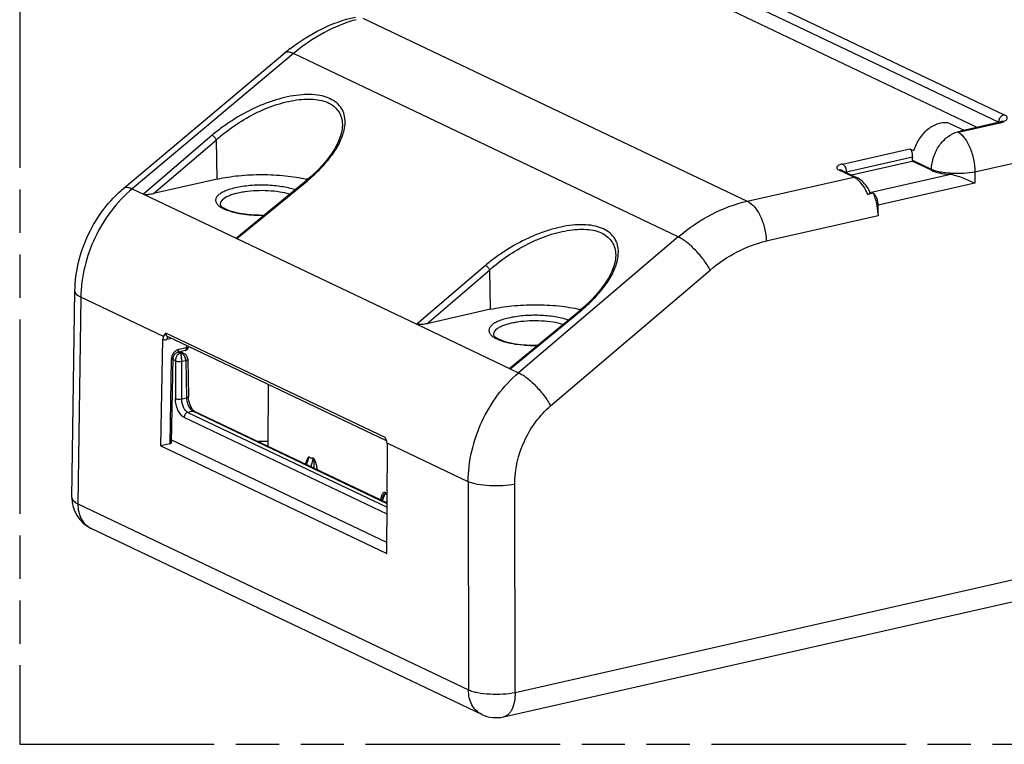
# Model space of a CAD drawing. Header units: millimetres. Extents: x 0 to 210, y 0 to 297.
# Tile 9 of 14: x 50 to 94, y 208 to 240. Entities that reach past the tile are written whole.
import ezdxf

# ---------------------------------------------------------------- set-up
doc = ezdxf.new("R2010")
doc.units = ezdxf.units.MM
doc.header["$LTSCALE"] = 19.36
doc.linetypes.add('PHANTOM', pattern=[0.8, 0.45, -0.05, 0.1, -0.05, 0.1, -0.05])
doc.layers.get('0').update_dxf_attribs({"linetype": 'CONTINUOUS'})
doc.layers.add('DEFAULT_3', color=7, linetype='PHANTOM')

msp = doc.modelspace()

# ---------------------------------------------------------------- linework, layer by layer
at = {"color": 9, "linetype": 'Continuous'}
for p, q in [((78.04416, 243.56411), (94.21153, 235.86519)), ((93.96465, 235.53076), (77.79726, 243.22969)), ((65.48799, 240.19206), (82.70559, 231.99302)), ((62.3853, 238.59934), (55.17148, 232.54891)), ((79.61425, 230.3949), (62.3853, 238.59934)), ((107.67541, 236.64099), (92.89653, 233.29458)), ((92.2329, 235.09145), (94.01369, 235.49467)), ((93.96465, 235.53076), (93.96407, 235.50743)), ((64.57716, 235.34502), (64.57707, 235.34269)), ((58.74563, 234.9424), (55.67075, 232.31115)), ((56.12011, 232.33551), (58.93666, 234.74593)), ((58.97496, 232.98194), (58.93666, 234.74593)), ((86.97598, 233.65667), (89.98806, 234.3387)), ((90.10165, 233.96153), (87.14623, 233.29233)), ((90.95605, 233.41234), (90.09293, 233.82336)), ((87.47312, 233.07255), (86.82153, 233.38284)), ((87.14623, 233.29233), (87.14625, 233.27722)), ((90.95583, 233.37478), (90.95605, 233.41234)), ((92.89653, 233.29458), (92.90483, 232.7938)), ((59.85697, 230.31761), (63.01145, 232.91101)), ((82.70559, 231.99302), (87.47312, 233.07255)), ((88.20356, 232.38833), (91.7515, 233.1917)), ((92.90483, 232.7938), (88.56353, 231.81079)), ((55.17148, 232.54891), (55.67075, 232.31115)), ((88.57126, 231.34404), (83.55652, 230.20855)), ((59.85697, 230.31761), (67.90895, 226.48325)), ((79.61425, 230.3949), (72.46973, 224.31139)), ((76.81536, 229.51717), (76.81528, 229.51484)), ((70.98383, 229.11456), (67.90895, 226.48325)), ((68.35832, 226.50767), (71.17487, 228.91809)), ((71.21316, 227.15409), (71.17487, 228.91809)), ((73.90221, 222.82537), (81.04694, 228.90905)), ((52.86531, 227.69628), (52.73401, 218.44708)), ((56.56616, 225.93393), (52.86531, 227.69628)), ((72.09519, 224.48974), (75.24966, 227.08316)), ((66.4981, 221.40847), (56.66826, 226.08945)), ((56.74502, 225.93615), (56.74379, 225.93674)), ((57.24976, 225.36257), (57.60427, 225.44284)), ((72.31122, 210.00507), (140.18023, 225.37279)), ((56.91863, 224.9176), (56.84492, 221.13038)), ((57.11017, 224.84241), (57.00379, 224.89307)), ((57.23432, 225.23527), (57.30041, 225.2038)), ((57.31299, 225.20665), (57.24689, 225.23812)), ((57.30041, 225.2038), (57.31299, 225.20665)), ((57.56562, 224.86509), (57.59746, 223.18932)), ((57.11017, 224.84241), (57.10386, 223.15716)), ((57.38195, 223.14052), (57.38829, 224.82577)), ((72.09519, 224.48974), (72.46973, 224.31139)), ((57.38195, 223.14052), (57.59746, 223.18932)), ((57.68241, 223.24375), (57.68172, 223.2394)), ((66.57785, 217.98926), (57.49115, 222.31636)), ((57.88611, 222.59147), (57.65575, 222.53931)), ((57.65575, 222.53931), (66.58054, 218.28931)), ((66.58198, 218.45048), (57.88611, 222.59147)), ((70.21237, 219.43554), (66.58756, 221.16167)), ((62.96983, 220.20327), (63.08601, 220.53831)), ((63.26057, 220.41234), (63.16294, 220.11131)), ((70.21237, 219.43554), (70.22583, 210.11745)), ((72.31122, 210.00507), (72.29776, 219.3229)), ((66.36923, 218.58447), (66.47262, 218.88262)), ((52.73401, 218.44708), (70.22583, 210.11745)), ((66.58293, 218.55562), (66.56244, 218.49246)), ((70.81676, 209.01827), (70.81664, 209.01832))]:
    msp.add_line(p, q, dxfattribs=at)
at = {"color": 7, "linetype": 'Continuous'}
for p, q in [((93.00852, 235.29721), (77.79469, 242.54206)), ((54.79062, 232.57977), (62.00451, 238.63026)), ((91.74023, 235.49085), (92.42454, 235.16498)), ((93.94726, 235.5098), (92.32428, 235.14227)), ((94.00706, 235.52602), (93.94726, 235.5098)), ((94.08545, 235.55658), (94.08558, 235.55664)), ((89.98806, 234.3387), (90.16202, 234.25586)), ((87.37137, 233.17001), (90.09212, 233.78608)), ((90.09293, 233.82336), (90.09212, 233.78608)), ((90.95583, 233.37478), (90.09212, 233.78608)), ((86.95079, 233.37029), (86.9441, 233.37377)), ((86.95079, 233.37029), (87.60238, 233.06)), ((58.97496, 232.98194), (56.12011, 232.33551)), ((59.85506, 230.36213), (62.96216, 232.91641)), ((63.18274, 233.10526), (62.96215, 232.91635)), ((88.35487, 232.35307), (88.10767, 232.2971)), ((55.67049, 232.31127), (59.85676, 230.31776)), ((88.57002, 231.41879), (88.56353, 231.81079)), ((88.57002, 231.41879), (88.57126, 231.34404)), ((52.47, 218.72347), (52.6013, 227.97256)), ((71.21316, 227.15409), (68.35832, 226.50767)), ((72.09327, 224.53428), (75.20036, 227.08856)), ((75.42095, 227.27741), (75.20036, 227.0885)), ((67.90894, 226.48327), (72.0952, 224.48977)), ((56.45213, 221.04144), (56.54496, 225.81155)), ((56.93852, 225.844), (56.71793, 225.79454)), ((66.55669, 221.26382), (56.74504, 225.93614)), ((57.53512, 225.30338), (57.18061, 225.22311)), ((57.60427, 225.44284), (57.60602, 225.52614)), ((56.93161, 221.1841), (57.00527, 224.96932)), ((57.00528, 224.96937), (57.00709, 224.99439)), ((57.00709, 224.99439), (57.01478, 225.03312)), ((57.38829, 224.82577), (57.56562, 224.86509)), ((57.46666, 225.18241), (57.47181, 225.18002)), ((57.6508, 224.94326), (57.64341, 224.98345)), ((57.65228, 224.91952), (57.6508, 224.94326)), ((57.65229, 224.91953), (57.68412, 223.24378)), ((71.79293, 208.90959), (139.65182, 224.27501)), ((61.25781, 223.78715), (61.23954, 221.02723)), ((57.68949, 223.14947), (57.68245, 223.2457)), ((57.70464, 223.0563), (57.68949, 223.14947)), ((57.87033, 222.67259), (57.83169, 222.72811)), ((57.96981, 222.58425), (57.97228, 222.58311)), ((57.97228, 222.58311), (66.58228, 218.48302)), ((56.84492, 221.13038), (56.45213, 221.04144)), ((56.45213, 221.04144), (66.56207, 216.22708)), ((66.56637, 216.7079), (56.93377, 221.29495)), ((66.56207, 216.22708), (66.60501, 221.02094)), ((62.93004, 220.22221), (63.01351, 220.46292)), ((63.21229, 220.47817), (63.08603, 220.5383)), ((66.32954, 218.60337), (66.36461, 218.70451)), ((66.58576, 218.87174), (66.54575, 218.8908)), ((70.81676, 209.01827), (53.32493, 217.34789))]:
    msp.add_line(p, q, dxfattribs=at)
for points in [[(94.08545, 235.55658), (94.05455, 235.54286), (94.00706, 235.52602)], [(94.10477, 235.56741), (94.10389, 235.56689), (94.0941, 235.56105), (94.08558, 235.55664)], [(64.57548, 235.34525), (64.56543, 235.21477), (64.51048, 234.9567), (64.40518, 234.67312), (64.25042, 234.37093), (64.0477, 234.05681), (63.79992, 233.73738), (63.51006, 233.41806), (63.18274, 233.10526)], [(76.81369, 229.5174), (76.80364, 229.38692), (76.74869, 229.12885), (76.64339, 228.84527), (76.48863, 228.54308), (76.2859, 228.22896), (76.03813, 227.90953), (75.74827, 227.59021), (75.42095, 227.27741)], [(57.01478, 225.03312), (57.02811, 225.0716), (57.04631, 225.10804)], [(57.04631, 225.10804), (57.06861, 225.14137), (57.09417, 225.17054), (57.12154, 225.19418), (57.14911, 225.21138), (57.17445, 225.22153), (57.1806, 225.22311)], [(57.61261, 225.05582), (57.59092, 225.08692), (57.56624, 225.11436), (57.53931, 225.13819), (57.51097, 225.15833), (57.48206, 225.17481), (57.33201, 225.2466)], [(57.64341, 224.98345), (57.63042, 225.02118), (57.61261, 225.05582)], [(57.83169, 222.72811), (57.79356, 222.79647), (57.7584, 222.87547), (57.72802, 222.96345), (57.70464, 223.0563)], [(57.96907, 222.58313), (57.94201, 222.60004), (57.9078, 222.62992), (57.87033, 222.67259)]]:
    msp.add_lwpolyline(points, dxfattribs=at)
for centre, radius, start, end in [((67.48235, 232.09965), 8.52382, 128.091524, 129.989728), ((91.94873, 232.00994), 3.09458, 84.731214, 86.574241), ((91.78548, 233.78594), 1.69296, 174.046687, 178.733369), ((61.58218, 226.93288), 6.20319, 76.580613, 77.010115), ((86.31657, 231.46434), 2.10723, 26.770856, 28.105501), ((73.82039, 221.10505), 6.20317, 76.580612, 77.010019), ((57.49092, 225.49845), 0.20001, 282.768262, 288.733209), ((57.49104, 225.49842), 0.19992, 316.170812, 358.895847), ((56.96944, 217.3132), 10.37142, 23.000996, 23.257282), ((63.54144, 220.10331), 3.23169, 22.194381, 22.995669), ((60.96277, 213.13335), 8.10089, 88.029861, 91.086704), ((64.73398, 220.59043), 1.9435, 21.352149, 22.178431), ((65.1654, 220.75961), 1.48009, 20.701488, 21.333248), ((65.38191, 220.84134), 1.24867, 19.784657, 20.705406), ((53.96991, 218.70222), 1.50007, 179.188181, 244.534626), ((71.46165, 210.37237), 1.49983, 244.529013, 282.760708)]:
    msp.add_arc(centre, radius, start, end, dxfattribs=at)
at = {"color": 9, "linetype": 'Continuous'}
for centre, radius, start, end in [((94.33245, 235.52185), 0.3681, 161.148471, 169.960674), ((93.89491, 236.14751), 0.66152, 290.570275, 293.641842), ((93.93062, 236.06593), 0.57246, 293.641931, 296.987718), ((93.96873, 235.99138), 0.48874, 296.972931, 300.652609), ((87.25686, 232.80258), 0.50209, 102.729173, 105.191617), ((85.92133, 231.36359), 2.37729, 23.121161, 27.909884), ((56.98069, 225.79344), 0.26292, 171.779304, 179.769553), ((57.3441, 224.98954), 0.38521, 114.264551, 123.552542), ((57.41574, 224.90272), 0.49734, 160.845231, 178.285398), ((57.41967, 224.90045), 0.50179, 151.841414, 160.747607), ((57.43201, 224.89432), 0.51557, 143.241716, 151.888485), ((57.34314, 224.87425), 0.33376, 85.015043, 95.182985), ((56.29404, 224.81458), 1.09432, 0.585927, 9.408789), ((57.17418, 224.84769), 0.39303, 27.290695, 35.909114)]:
    msp.add_arc(centre, radius, start, end, dxfattribs=at)
at = {"color": 7, "linetype": 'Continuous'}
for centre, major_axis, ratio, start_param, end_param in [((92.10928, 233.63634), (1.40003, 0.0015), 0.32824615, -2.53936993, -1.82956416), ((56.73158, 221.18434), (0.20004, 0.0002), 0.32797619, -0.96871979, -0.00671108)]:
    msp.add_ellipse(centre, major_axis=major_axis, ratio=ratio, start_param=start_param, end_param=end_param, dxfattribs=at)
for points, knots in [([(62.22384, 238.80812), (62.66187, 239.15145), (63.59274, 239.74402), (64.63325, 240.11918), (65.15812, 240.23803)], [0, 0, 0, 0, 0.50840102, 1, 1, 1, 1]), ([(91.74023, 235.49085), (91.66275, 235.50349), (91.50036, 235.50936), (91.16722, 235.4451), (90.76378, 235.2226), (90.38233, 234.79897), (90.2169, 234.44292), (90.16282, 234.25545)], [0, 0, 0, 0, 0.10864987, 0.22236637, 0.46633881, 0.72997406, 1, 1, 1, 1]), ([(92.32428, 235.14227), (92.31302, 235.13972), (92.29626, 235.13527), (92.27434, 235.12808), (92.25817, 235.1221), (92.24269, 235.1154), (92.23013, 235.10953), (92.22192, 235.10378), (92.21669, 235.10084), (92.21581, 235.09616), (92.21964, 235.09334), (92.22541, 235.09233), (92.23022, 235.09169), (92.2329, 235.09145)], [0, 0, 0, 0, 0.25205067, 0.37812051, 0.5037668, 0.62792337, 0.74764891, 0.80276658, 0.85077292, 0.86958238, 0.89497993, 0.94124803, 1, 1, 1, 1]), ([(90.06863, 234.2442), (90.06395, 234.25502), (90.04544, 234.29228), (90.01521, 234.32576), (89.9881, 234.33867)], [0, 0, 0, 0, 0.28195725, 1, 1, 1, 1]), ([(90.10165, 233.96153), (90.10678, 234.01088), (90.10672, 234.10691), (90.08685, 234.20205), (90.06863, 234.2442)], [0, 0, 0, 0, 0.51938994, 1, 1, 1, 1]), ([(58.97496, 232.98194), (59.28942, 233.05315), (59.9564, 233.15436), (60.97909, 233.20265), (61.99982, 233.15217), (62.66414, 233.0494), (62.97653, 232.97733)], [0, 0, 0, 0, 0.24009387, 0.5009061, 0.76127275, 1, 1, 1, 1]), ([(88.17532, 232.45705), (88.1395, 232.52411), (87.99553, 232.76244), (87.78615, 232.97249), (87.60238, 233.06)], [0, 0, 0, 0, 0.27194609, 1, 1, 1, 1]), ([(92.89915, 232.79251), (92.81659, 232.83122), (92.64279, 232.91211), (92.36803, 233.02944), (92.07056, 233.13471), (91.85922, 233.18246), (91.7515, 233.1917)], [0, 0, 0, 0, 0.22420654, 0.47138819, 0.73417538, 1, 1, 1, 1]), ([(52.6013, 227.97256), (52.61364, 228.84172), (53.03949, 230.58808), (54.12454, 232.0211), (54.79062, 232.57977)], [0, 0, 0, 0, 0.49997232, 1, 1, 1, 1]), ([(88.10767, 232.2971), (88.13536, 232.30337), (88.17981, 232.32611), (88.2021, 232.37053), (88.20356, 232.38833)], [0, 0, 0, 0, 0.61384115, 1, 1, 1, 1]), ([(88.56953, 231.419), (88.56197, 231.57931), (88.51549, 231.89845), (88.41782, 232.20577), (88.35487, 232.35307)], [0, 0, 0, 0, 0.50045163, 1, 1, 1, 1]), ([(88.35487, 232.35307), (88.38662, 232.32344), (88.44448, 232.24891), (88.53078, 232.07054), (88.5618, 231.91527), (88.56353, 231.81079)], [0, 0, 0, 0, 0.2198329, 0.471116, 1, 1, 1, 1]), ([(55.67049, 232.31127), (55.6853, 232.30418), (55.72187, 232.29726), (55.77853, 232.29398), (55.83924, 232.29534), (55.91806, 232.30112), (56.01188, 232.31345), (56.08503, 232.32757), (56.12011, 232.33551)], [0, 0, 0, 0, 0.10842277, 0.24074633, 0.37586819, 0.5085164, 0.7624895, 1, 1, 1, 1]), ([(59.10187, 231.84607), (59.10206, 231.84105), (59.10789, 231.82236), (59.13593, 231.78655), (59.19216, 231.73453), (59.24534, 231.7011), (59.27726, 231.68308)], [0, 0, 0, 0, 0.06170757, 0.23428703, 0.55031349, 1, 1, 1, 1]), ([(59.27726, 231.68308), (59.28287, 231.67991), (59.3067, 231.66676), (59.331, 231.65451), (59.34975, 231.64558)], [0, 0, 0, 0, 0.23704946, 1, 1, 1, 1]), ([(59.34975, 231.64558), (59.45383, 231.59602), (59.7003, 231.51221), (60.11295, 231.42766), (60.58632, 231.37824), (60.9184, 231.37184), (61.0882, 231.37564)], [0, 0, 0, 0, 0.19521607, 0.43827849, 0.7123882, 1, 1, 1, 1]), ([(59.85506, 230.36213), (59.848, 230.35632), (59.83611, 230.34547), (59.84212, 230.32536), (59.85143, 230.32029), (59.85676, 230.31776)], [0, 0, 0, 0, 0.48078277, 0.68989666, 1, 1, 1, 1]), ([(71.21316, 227.15409), (71.52763, 227.2253), (72.19461, 227.32651), (73.2173, 227.3748), (74.23804, 227.32432), (74.90236, 227.22155), (75.21474, 227.14948)], [0, 0, 0, 0, 0.24009399, 0.50090635, 0.761273, 1, 1, 1, 1]), ([(68.35832, 226.50767), (68.32327, 226.49973), (68.25021, 226.48562), (68.15649, 226.47329), (68.07777, 226.46751), (68.01711, 226.46611), (67.96046, 226.46942), (67.9238, 226.47616), (67.90894, 226.48327)], [0, 0, 0, 0, 0.23740047, 0.49124078, 0.62381665, 0.75887291, 0.89120643, 1, 1, 1, 1]), ([(56.56616, 225.93393), (56.56301, 225.92485), (56.55073, 225.88518), (56.54547, 225.84343), (56.54496, 225.81155)], [0, 0, 0, 0, 0.23173116, 1, 1, 1, 1]), ([(56.66826, 226.08945), (56.64831, 226.06745), (56.60658, 226.02088), (56.57685, 225.96481), (56.56615, 225.93394)], [0, 0, 0, 0, 0.47612842, 1, 1, 1, 1]), ([(71.34008, 226.01822), (71.34027, 226.0132), (71.3461, 225.99451), (71.37414, 225.95871), (71.43036, 225.90668), (71.48355, 225.87325), (71.51546, 225.85523)], [0, 0, 0, 0, 0.06170757, 0.23428703, 0.55031349, 1, 1, 1, 1]), ([(71.51546, 225.85523), (71.52108, 225.85206), (71.5449, 225.83892), (71.56921, 225.82666), (71.58795, 225.81773)], [0, 0, 0, 0, 0.23704946, 1, 1, 1, 1]), ([(71.58795, 225.81773), (71.69203, 225.76817), (71.9385, 225.68437), (72.35116, 225.59981), (72.82453, 225.55039), (73.15661, 225.54399), (73.3264, 225.54779)], [0, 0, 0, 0, 0.19521607, 0.43827849, 0.7123882, 1, 1, 1, 1]), ([(72.09327, 224.53428), (72.08619, 224.52845), (72.07423, 224.51753), (72.08046, 224.49737), (72.08983, 224.49231), (72.0952, 224.48977)], [0, 0, 0, 0, 0.47986044, 0.68914226, 1, 1, 1, 1]), ([(66.60501, 221.02094), (66.60515, 221.03251), (66.60383, 221.07988), (66.59586, 221.12688), (66.58756, 221.16167)], [0, 0, 0, 0, 0.24443179, 1, 1, 1, 1]), ([(63.08603, 220.5383), (63.08213, 220.54017), (63.07365, 220.54241), (63.05647, 220.53773), (63.03979, 220.52018), (63.0251, 220.49368), (63.01719, 220.47355), (63.01351, 220.46292)], [0, 0, 0, 0, 0.11175514, 0.21597905, 0.44428523, 0.70946484, 1, 1, 1, 1]), ([(63.45916, 219.97028), (63.45475, 219.99935), (63.4452, 220.05747), (63.42834, 220.14425), (63.40878, 220.23028), (63.38349, 220.31379), (63.35174, 220.39103), (63.31922, 220.44867), (63.28574, 220.48092), (63.25961, 220.49359), (63.23307, 220.49211), (63.21861, 220.48347), (63.21229, 220.47817)], [0, 0, 0, 0, 0.14112457, 0.28259503, 0.4241702, 0.56440462, 0.70051046, 0.8252979, 0.87775836, 0.92174156, 0.96045335, 1, 1, 1, 1]), ([(63.21232, 220.47816), (63.22378, 220.4726), (63.24659, 220.45443), (63.25756, 220.4273), (63.26057, 220.41234)], [0, 0, 0, 0, 0.4549501, 1, 1, 1, 1]), ([(63.26057, 220.41234), (63.28783, 220.38712), (63.29397, 220.30641), (63.29884, 220.21629), (63.29742, 220.12981), (63.29599, 220.07785), (63.29456, 220.04865)], [0, 0, 0, 0, 0.30207269, 0.57596047, 0.76217075, 1, 1, 1, 1]), ([(66.47261, 218.88262), (66.45942, 218.88687), (66.43684, 218.8658), (66.42171, 218.83953), (66.40374, 218.80558), (66.38484, 218.76068), (66.37119, 218.72348), (66.36461, 218.70451)], [0, 0, 0, 0, 0.19318761, 0.31826496, 0.44898845, 0.7202285, 1, 1, 1, 1]), ([(66.47262, 218.88262), (66.48333, 218.89088), (66.50849, 218.9018), (66.53483, 218.8959), (66.54575, 218.8908)], [0, 0, 0, 0, 0.52896584, 1, 1, 1, 1])]:
    msp.add_open_spline(points, degree=3, knots=knots, dxfattribs=at)
at = {"color": 9, "linetype": 'Continuous'}
for points, knots in [([(65.19249, 240.11753), (64.6908, 239.97807), (63.69267, 239.56492), (62.80605, 238.95223), (62.3853, 238.59934)], [0, 0, 0, 0, 0.48671085, 1, 1, 1, 1]), ([(62.3853, 238.59934), (62.34587, 238.61812), (62.27194, 238.64852), (62.16526, 238.6727), (62.07407, 238.66995), (62.02344, 238.64612), (62.00453, 238.63024)], [0, 0, 0, 0, 0.32736202, 0.59705514, 0.81486898, 1, 1, 1, 1]), ([(64.65683, 235.17715), (64.68266, 235.29334), (64.71249, 235.52209), (64.67848, 235.85795), (64.55144, 236.15947), (64.33063, 236.40776), (64.03028, 236.59606), (63.65943, 236.71786), (63.23072, 236.77365), (62.57623, 236.7618), (61.88701, 236.6252), (61.1933, 236.39541), (60.48588, 236.10069), (59.8106, 235.72833), (59.18238, 235.29627), (58.88679, 235.06321), (58.74563, 234.9424)], [0, 0, 0, 0, 0.04801605, 0.09232257, 0.13465843, 0.17775244, 0.22423792, 0.27605562, 0.33400313, 0.39785127, 0.53943769, 0.61515096, 0.69254394, 0.84831346, 0.92504986, 1, 1, 1, 1]), ([(58.93666, 234.74593), (59.18795, 234.9728), (59.73421, 235.39189), (60.47461, 235.83195), (61.10052, 236.12607), (61.57725, 236.30576), (62.05278, 236.44006), (62.51587, 236.53079), (62.95694, 236.57341), (63.36585, 236.56147), (63.73205, 236.49184), (64.04551, 236.36226), (64.29445, 236.17181), (64.46948, 235.92886), (64.56665, 235.64644), (64.58063, 235.44646), (64.57715, 235.34507)], [0, 0, 0, 0, 0.14925656, 0.30246369, 0.37883162, 0.45391214, 0.52680833, 0.59643553, 0.6617029, 0.72177966, 0.7761946, 0.82518821, 0.86997663, 0.91258389, 0.9552717, 1, 1, 1, 1]), ([(94.01369, 235.49467), (94.00791, 235.49789), (93.98506, 235.50879), (93.95792, 235.51223), (93.93964, 235.508)], [0, 0, 0, 0, 0.26071286, 1, 1, 1, 1]), ([(93.96465, 235.53076), (93.96471, 235.53522), (93.96536, 235.55373), (93.96754, 235.57218), (93.96998, 235.58602)], [0, 0, 0, 0, 0.24062584, 1, 1, 1, 1]), ([(93.98409, 235.64079), (94.00317, 235.69668), (94.06274, 235.79409), (94.16201, 235.85397), (94.21154, 235.86518)], [0, 0, 0, 0, 0.53762167, 1, 1, 1, 1]), ([(94.01369, 235.49467), (94.02391, 235.49699), (94.06231, 235.50629), (94.10016, 235.51795), (94.12733, 235.52817)], [0, 0, 0, 0, 0.26517654, 1, 1, 1, 1]), ([(94.08562, 235.55656), (94.10603, 235.56662), (94.15048, 235.57908), (94.19617, 235.57567), (94.2179, 235.57093)], [0, 0, 0, 0, 0.50568591, 1, 1, 1, 1]), ([(94.2179, 235.57093), (94.23809, 235.58089), (94.27409, 235.60127), (94.31806, 235.63734), (94.34609, 235.67639), (94.35563, 235.71869), (94.34415, 235.76074), (94.31454, 235.79943), (94.26909, 235.83518), (94.23218, 235.85535), (94.21153, 235.86519)], [0, 0, 0, 0, 0.16016844, 0.29313708, 0.40194973, 0.4961754, 0.59115246, 0.70186135, 0.83727609, 1, 1, 1, 1]), ([(63.01145, 232.91101), (63.21942, 233.08198), (63.60292, 233.43544), (64.0941, 234.00193), (64.4591, 234.57758), (64.61336, 234.98168), (64.65683, 235.17715)], [0, 0, 0, 0, 0.28399734, 0.54890027, 0.78877034, 1, 1, 1, 1]), ([(90.95605, 233.41234), (90.95991, 233.60081), (91.02978, 233.98128), (91.28395, 234.49129), (91.65672, 234.8918), (91.97401, 235.05731), (92.13364, 235.09899)], [0, 0, 0, 0, 0.25904294, 0.5224312, 0.77328305, 1, 1, 1, 1]), ([(92.13364, 235.09899), (92.18683, 235.0696), (92.29257, 234.98968), (92.43283, 234.83147), (92.56177, 234.63178), (92.71868, 234.31256), (92.85428, 233.86378), (92.8982, 233.48574), (92.90221, 233.29586)], [0, 0, 0, 0, 0.08987998, 0.1939278, 0.3113894, 0.44039674, 0.7190888, 1, 1, 1, 1]), ([(58.93666, 234.74593), (58.91326, 234.7893), (58.86716, 234.84879), (58.79882, 234.91105), (58.76234, 234.93491), (58.74553, 234.94244)], [0, 0, 0, 0, 0.53319328, 0.80070236, 1, 1, 1, 1]), ([(86.97598, 233.65667), (86.94567, 233.64981), (86.89001, 233.63474), (86.8164, 233.60559), (86.76103, 233.57224), (86.72455, 233.53506), (86.71137, 233.49118), (86.72832, 233.44804), (86.76746, 233.41169), (86.80166, 233.3923), (86.82153, 233.38284)], [0, 0, 0, 0, 0.19277579, 0.35713174, 0.48949974, 0.59162748, 0.67377605, 0.75751087, 0.86350776, 1, 1, 1, 1]), ([(86.95078, 233.37029), (86.94111, 233.3749), (86.89996, 233.3903), (86.85375, 233.39013), (86.82153, 233.38284)], [0, 0, 0, 0, 0.24491791, 1, 1, 1, 1]), ([(86.97598, 233.65667), (86.99767, 233.64634), (87.03989, 233.61131), (87.10739, 233.51107), (87.13532, 233.41565), (87.14289, 233.34917)], [0, 0, 0, 0, 0.19986199, 0.44351797, 1, 1, 1, 1]), ([(92.90221, 233.29586), (92.73692, 233.2634), (92.38736, 233.2252), (91.94788, 233.22487), (91.59663, 233.25724), (91.29413, 233.3033), (91.08043, 233.35763), (90.95605, 233.41234)], [0, 0, 0, 0, 0.25649965, 0.53360404, 0.6679522, 0.79309096, 1, 1, 1, 1]), ([(63.01151, 232.91098), (63.00666, 232.91343), (62.99191, 232.92018), (62.97108, 232.92361), (62.96219, 232.91637)], [0, 0, 0, 0, 0.32162968, 1, 1, 1, 1]), ([(87.47312, 233.07255), (87.48422, 233.07506), (87.52749, 233.08161), (87.57317, 233.07392), (87.60238, 233.06)], [0, 0, 0, 0, 0.26017694, 1, 1, 1, 1]), ([(87.57435, 233.01421), (87.56603, 233.01984), (87.53338, 233.04112), (87.49923, 233.06011), (87.47312, 233.07255)], [0, 0, 0, 0, 0.2579053, 1, 1, 1, 1]), ([(87.70863, 232.90495), (87.69779, 232.91532), (87.6553, 232.95442), (87.60975, 232.99026), (87.57435, 233.01421)], [0, 0, 0, 0, 0.25986435, 1, 1, 1, 1]), ([(88.0221, 232.47636), (87.99971, 232.51852), (87.91156, 232.67234), (87.80236, 232.81536), (87.70863, 232.90495)], [0, 0, 0, 0, 0.2690976, 1, 1, 1, 1]), ([(55.17148, 232.54891), (54.47008, 231.96063), (53.33408, 230.44773), (52.87831, 228.61144), (52.86531, 227.69628)], [0, 0, 0, 0, 0.50005169, 1, 1, 1, 1]), ([(54.79064, 232.57975), (54.80955, 232.59563), (54.86018, 232.61946), (54.95137, 232.62221), (55.05805, 232.59803), (55.13199, 232.56763), (55.17141, 232.54885)], [0, 0, 0, 0, 0.18513102, 0.40294486, 0.67263798, 1, 1, 1, 1]), ([(62.45734, 232.50054), (62.26729, 232.56681), (61.83891, 232.66242), (61.16137, 232.72253), (60.5662, 232.70808), (60.10246, 232.65412), (59.78691, 232.59533), (59.50801, 232.51953), (59.27396, 232.42931), (59.09127, 232.3269), (58.96313, 232.21462), (58.90522, 232.10512), (58.89943, 232.01972), (58.91776, 231.93377), (58.99088, 231.82691), (59.07502, 231.76259), (59.12437, 231.73073)], [0, 0, 0, 0, 0.14399517, 0.31210324, 0.48587125, 0.56878268, 0.64592898, 0.71529299, 0.77528474, 0.82496016, 0.86443734, 0.89586186, 0.9102505, 0.92487429, 0.957979, 1, 1, 1, 1]), ([(62.21805, 232.30365), (62.07274, 232.34759), (61.75489, 232.41501), (61.25345, 232.46513), (60.72761, 232.46759), (60.29493, 232.42915), (59.97075, 232.37256), (59.75516, 232.32097), (59.56209, 232.25826), (59.31854, 232.15559), (59.09633, 231.99471), (59.10189, 231.84607)], [0, 0, 0, 0, 0.13717606, 0.29253487, 0.45472901, 0.61160581, 0.68441527, 0.75169805, 0.81237438, 0.86559833, 1, 1, 1, 1]), ([(79.61425, 230.3949), (80.07246, 230.78396), (81.0455, 231.45005), (82.15231, 231.86774), (82.70559, 231.99302)], [0, 0, 0, 0, 0.51447468, 1, 1, 1, 1]), ([(82.70559, 231.99302), (82.8291, 231.9342), (82.99874, 231.78473), (83.17928, 231.53767), (83.35187, 231.2221), (83.50346, 230.77686), (83.55338, 230.39825), (83.55652, 230.20855)], [0, 0, 0, 0, 0.19971966, 0.31834728, 0.44716098, 0.72301989, 1, 1, 1, 1]), ([(59.12437, 231.73073), (59.13488, 231.72394), (59.17997, 231.69604), (59.22701, 231.67135), (59.26357, 231.65394)], [0, 0, 0, 0, 0.23604788, 1, 1, 1, 1]), ([(59.26357, 231.65394), (59.27663, 231.64772), (59.33196, 231.62233), (59.3886, 231.59988), (59.43223, 231.58408)], [0, 0, 0, 0, 0.23766552, 1, 1, 1, 1]), ([(59.43223, 231.58408), (59.54423, 231.54351), (59.79072, 231.47467), (60.33789, 231.37969), (60.77545, 231.3584), (61.07513, 231.36426)], [0, 0, 0, 0, 0.21466829, 0.45981639, 1, 1, 1, 1]), ([(76.89504, 229.34932), (76.92088, 229.46551), (76.9507, 229.69427), (76.91669, 230.03011), (76.78964, 230.33164), (76.56882, 230.57992), (76.26847, 230.76821), (75.89762, 230.89002), (75.46891, 230.94581), (74.81442, 230.93395), (74.1252, 230.79734), (73.4315, 230.56756), (72.72408, 230.27284), (72.0488, 229.90048), (71.42058, 229.46842), (71.12499, 229.23536), (70.98383, 229.11456)], [0, 0, 0, 0, 0.04801574, 0.09232204, 0.13465782, 0.1777519, 0.22423755, 0.27605545, 0.33400314, 0.39785141, 0.53943793, 0.61515117, 0.69254411, 0.8483135, 0.92504986, 1, 1, 1, 1]), ([(71.17487, 228.91809), (71.42615, 229.14495), (71.97242, 229.56404), (72.71282, 230.0041), (73.33873, 230.29822), (73.81546, 230.47791), (74.29099, 230.61221), (74.75408, 230.70294), (75.19515, 230.74556), (75.60405, 230.73362), (75.97026, 230.66399), (76.28372, 230.53441), (76.53266, 230.34396), (76.70769, 230.10101), (76.80486, 229.81859), (76.81884, 229.61862), (76.81536, 229.51722)], [0, 0, 0, 0, 0.14925656, 0.30246369, 0.37883162, 0.45391214, 0.52680833, 0.59643553, 0.6617029, 0.72177966, 0.7761946, 0.82518821, 0.86997663, 0.91258389, 0.9552717, 1, 1, 1, 1]), ([(81.04694, 228.90905), (80.96242, 229.06707), (80.75788, 229.37905), (80.40054, 229.80029), (80.06813, 230.10705), (79.8026, 230.29573), (79.67535, 230.36705), (79.61425, 230.3949)], [0, 0, 0, 0, 0.25717774, 0.53302993, 0.79138994, 0.90363457, 1, 1, 1, 1]), ([(81.04694, 228.90905), (81.41857, 229.2255), (82.20828, 229.7673), (83.10712, 230.10678), (83.55652, 230.20855)], [0, 0, 0, 0, 0.5143942, 1, 1, 1, 1]), ([(75.24966, 227.08316), (75.45763, 227.25413), (75.84113, 227.6076), (76.33231, 228.17409), (76.69732, 228.74975), (76.85158, 229.15386), (76.89504, 229.34932)], [0, 0, 0, 0, 0.28399729, 0.54890051, 0.78877065, 1, 1, 1, 1]), ([(71.17487, 228.91809), (71.15147, 228.96145), (71.10537, 229.02093), (71.03704, 229.08319), (71.00056, 229.10705), (70.98376, 229.11459)], [0, 0, 0, 0, 0.53316868, 0.80068054, 1, 1, 1, 1]), ([(52.86531, 227.69617), (52.82591, 227.71493), (52.75574, 227.75316), (52.66977, 227.82078), (52.61442, 227.89341), (52.60096, 227.94781), (52.60132, 227.97256)], [0, 0, 0, 0, 0.32699047, 0.59655699, 0.81451387, 1, 1, 1, 1]), ([(75.24973, 227.08312), (75.24488, 227.08557), (75.23013, 227.09233), (75.20929, 227.09576), (75.2004, 227.08853)], [0, 0, 0, 0, 0.3216399, 1, 1, 1, 1]), ([(74.69555, 226.67269), (74.5055, 226.73896), (74.07712, 226.83458), (73.39958, 226.89468), (72.80441, 226.88023), (72.34067, 226.82627), (72.02512, 226.76748), (71.74622, 226.69168), (71.51217, 226.60146), (71.32948, 226.49905), (71.20134, 226.38678), (71.14343, 226.27727), (71.13763, 226.19187), (71.15597, 226.10592), (71.22909, 225.99906), (71.31323, 225.93474), (71.36258, 225.90288)], [0, 0, 0, 0, 0.14399517, 0.31210324, 0.48587125, 0.56878268, 0.64592898, 0.71529299, 0.77528474, 0.82496016, 0.86443734, 0.89586186, 0.9102505, 0.92487429, 0.957979, 1, 1, 1, 1]), ([(74.45626, 226.4758), (74.31095, 226.51974), (73.99309, 226.58716), (73.49166, 226.63728), (72.96582, 226.63974), (72.53314, 226.6013), (72.20896, 226.54471), (71.99337, 226.49312), (71.80029, 226.43041), (71.55675, 226.32774), (71.33454, 226.16686), (71.3401, 226.01822)], [0, 0, 0, 0, 0.13717606, 0.29253487, 0.45472901, 0.61160581, 0.68441527, 0.75169805, 0.81237438, 0.86559833, 1, 1, 1, 1]), ([(56.54496, 225.81155), (56.5709, 225.79922), (56.62888, 225.78319), (56.6886, 225.78799), (56.71793, 225.79454)], [0, 0, 0, 0, 0.48861978, 1, 1, 1, 1]), ([(56.69173, 225.98646), (56.68742, 225.99352), (56.67148, 226.0254), (56.66666, 226.06225), (56.66826, 226.08945)], [0, 0, 0, 0, 0.23288645, 1, 1, 1, 1]), ([(56.74409, 225.93736), (56.72811, 225.94539), (56.70879, 225.96139), (56.69497, 225.98115), (56.69173, 225.98646)], [0, 0, 0, 0, 0.74207013, 1, 1, 1, 1]), ([(56.76756, 225.92543), (56.76118, 225.92147), (56.74547, 225.90722), (56.72921, 225.87416), (56.72266, 225.8462), (56.72047, 225.83104)], [0, 0, 0, 0, 0.20807767, 0.57552707, 1, 1, 1, 1]), ([(71.36258, 225.90288), (71.37309, 225.8961), (71.41818, 225.86819), (71.46521, 225.84351), (71.50178, 225.82609)], [0, 0, 0, 0, 0.23604788, 1, 1, 1, 1]), ([(71.50178, 225.82609), (71.51484, 225.81987), (71.57016, 225.79449), (71.62681, 225.77203), (71.67044, 225.75623)], [0, 0, 0, 0, 0.23766552, 1, 1, 1, 1]), ([(71.67044, 225.75623), (71.78244, 225.71567), (72.02893, 225.64682), (72.57609, 225.55184), (73.01365, 225.53055), (73.31334, 225.53641)], [0, 0, 0, 0, 0.21466829, 0.45981639, 1, 1, 1, 1]), ([(57.01896, 225.20286), (57.02694, 225.21354), (57.05968, 225.25393), (57.09896, 225.28922), (57.13119, 225.31057)], [0, 0, 0, 0, 0.25645382, 1, 1, 1, 1]), ([(57.18047, 225.22376), (57.19098, 225.2261), (57.21296, 225.23778), (57.23417, 225.27165), (57.2466, 225.31453), (57.24969, 225.34622), (57.24976, 225.36257)], [0, 0, 0, 0, 0.1951761, 0.42721286, 0.70388082, 1, 1, 1, 1]), ([(57.53513, 225.30338), (57.54547, 225.30572), (57.56655, 225.3177), (57.58819, 225.34997), (57.60142, 225.39313), (57.6042, 225.42554), (57.60427, 225.44284)], [0, 0, 0, 0, 0.19168782, 0.41614977, 0.68729568, 1, 1, 1, 1]), ([(57.60427, 225.44284), (57.62399, 225.44691), (57.65472, 225.45515), (57.68475, 225.47517), (57.68931, 225.48676)], [0, 0, 0, 0, 0.61776396, 1, 1, 1, 1]), ([(57.00522, 224.96932), (57.00501, 224.95613), (56.98269, 224.93778), (56.95144, 224.92559), (56.93002, 224.91995), (56.91863, 224.9176)], [0, 0, 0, 0, 0.37747344, 0.66710848, 1, 1, 1, 1]), ([(57.11017, 224.84241), (57.11035, 224.86112), (57.11617, 224.93664), (57.13925, 225.01081), (57.16536, 225.06142)], [0, 0, 0, 0, 0.24735211, 1, 1, 1, 1]), ([(57.16536, 225.06142), (57.17187, 225.07402), (57.19767, 225.11891), (57.23252, 225.15938), (57.2629, 225.18165)], [0, 0, 0, 0, 0.27349262, 1, 1, 1, 1]), ([(57.2629, 225.18165), (57.26598, 225.18391), (57.2779, 225.19223), (57.29063, 225.19941), (57.30041, 225.2038)], [0, 0, 0, 0, 0.26272312, 1, 1, 1, 1]), ([(57.30041, 225.2038), (57.31061, 225.19146), (57.32971, 225.15784), (57.34277, 225.12185), (57.34921, 225.1006)], [0, 0, 0, 0, 0.41892813, 1, 1, 1, 1]), ([(57.34921, 225.1006), (57.35168, 225.09247), (57.36158, 225.05719), (57.369, 225.02123), (57.37363, 224.99347)], [0, 0, 0, 0, 0.23197392, 1, 1, 1, 1]), ([(57.49252, 225.07821), (57.48667, 225.08628), (57.46268, 225.11681), (57.43397, 225.14369), (57.41057, 225.16055)], [0, 0, 0, 0, 0.25694026, 1, 1, 1, 1]), ([(57.56562, 224.86509), (57.57793, 224.868), (57.60025, 224.87465), (57.63154, 224.88813), (57.65251, 224.90692), (57.65228, 224.91953)], [0, 0, 0, 0, 0.35650072, 0.6444663, 1, 1, 1, 1]), ([(57.11017, 224.8424), (57.12712, 224.83483), (57.16981, 224.8232), (57.26298, 224.81232), (57.33931, 224.81566), (57.38828, 224.82577)], [0, 0, 0, 0, 0.19796749, 0.46704054, 1, 1, 1, 1]), ([(70.21237, 219.43554), (70.21507, 220.35299), (70.64838, 222.19572), (71.77263, 223.72031), (72.46973, 224.31139)], [0, 0, 0, 0, 0.5009556, 1, 1, 1, 1]), ([(72.46972, 224.31138), (72.53081, 224.28354), (72.65802, 224.21224), (72.9235, 224.02361), (73.25589, 223.7169), (73.61327, 223.29563), (73.81786, 222.98359), (73.90241, 222.82553)], [0, 0, 0, 0, 0.09634981, 0.20854891, 0.46685671, 0.74275289, 1, 1, 1, 1]), ([(57.49115, 222.31636), (57.36499, 222.38021), (57.22111, 222.58787), (57.12359, 222.88917), (57.10428, 223.06811), (57.10386, 223.15716)], [0, 0, 0, 0, 0.44316083, 0.7208916, 1, 1, 1, 1]), ([(57.10386, 223.15716), (57.12081, 223.14959), (57.1635, 223.13796), (57.25667, 223.12708), (57.333, 223.13042), (57.38197, 223.14053)], [0, 0, 0, 0, 0.19796681, 0.46703998, 1, 1, 1, 1]), ([(57.65575, 222.53931), (57.61386, 222.55926), (57.53552, 222.63088), (57.4524, 222.77418), (57.39547, 222.94906), (57.38131, 223.07617), (57.38194, 223.14052)], [0, 0, 0, 0, 0.20258576, 0.44679869, 0.71900243, 1, 1, 1, 1]), ([(57.68172, 223.2394), (57.67862, 223.22727), (57.65, 223.20284), (57.61799, 223.19417), (57.59746, 223.18931)], [0, 0, 0, 0, 0.37227457, 1, 1, 1, 1]), ([(57.59746, 223.18932), (57.59763, 223.18162), (57.59882, 223.15021), (57.60185, 223.11888), (57.60505, 223.09538)], [0, 0, 0, 0, 0.24517512, 1, 1, 1, 1]), ([(57.60505, 223.09538), (57.6158, 223.01621), (57.65447, 222.86767), (57.73094, 222.73283), (57.77825, 222.67846)], [0, 0, 0, 0, 0.52572458, 1, 1, 1, 1]), ([(57.77825, 222.67846), (57.78663, 222.66883), (57.81831, 222.6351), (57.85578, 222.60591), (57.88611, 222.59147)], [0, 0, 0, 0, 0.27529733, 1, 1, 1, 1]), ([(72.29776, 219.3229), (72.29677, 219.98131), (72.60101, 221.30428), (73.40364, 222.40076), (73.90221, 222.82537)], [0, 0, 0, 0, 0.50134235, 1, 1, 1, 1]), ([(57.65575, 222.53931), (57.63417, 222.53442), (57.59038, 222.51288), (57.53599, 222.46086), (57.50169, 222.39139), (57.4915, 222.34074), (57.49115, 222.31636)], [0, 0, 0, 0, 0.2248789, 0.48339209, 0.75213981, 1, 1, 1, 1]), ([(57.8861, 222.59147), (57.90024, 222.59467), (57.929, 222.59729), (57.95687, 222.58917), (57.96922, 222.58305)], [0, 0, 0, 0, 0.51258534, 1, 1, 1, 1]), ([(66.4981, 221.40847), (66.49786, 221.40208), (66.498, 221.37725), (66.50248, 221.35236), (66.50857, 221.33497)], [0, 0, 0, 0, 0.25766984, 1, 1, 1, 1]), ([(66.50857, 221.33497), (66.51091, 221.32831), (66.52136, 221.30344), (66.53853, 221.2812), (66.55408, 221.26876)], [0, 0, 0, 0, 0.26182093, 1, 1, 1, 1]), ([(72.29776, 219.32309), (72.12079, 219.2866), (71.74634, 219.24191), (71.18747, 219.23916), (70.73235, 219.28825), (70.41229, 219.36195), (70.27385, 219.40891), (70.21237, 219.43547)], [0, 0, 0, 0, 0.25673416, 0.5337733, 0.7929582, 0.90483491, 1, 1, 1, 1]), ([(52.47002, 218.72347), (52.46966, 218.69872), (52.48312, 218.64433), (52.53846, 218.57169), (52.62444, 218.50407), (52.69461, 218.46584), (52.73401, 218.44708)], [0, 0, 0, 0, 0.18548613, 0.40344301, 0.67300953, 1, 1, 1, 1]), ([(66.29338, 218.62059), (66.29765, 218.64515), (66.30686, 218.69304), (66.32674, 218.76215), (66.34767, 218.82734), (66.37209, 218.88708), (66.40418, 218.93435), (66.44148, 218.96393), (66.47713, 218.96185), (66.50311, 218.94745), (66.52607, 218.92234), (66.53931, 218.90195), (66.54575, 218.8908)], [0, 0, 0, 0, 0.14563023, 0.28458145, 0.41958986, 0.54619085, 0.65862453, 0.75535945, 0.80318279, 0.85830633, 0.92475338, 1, 1, 1, 1]), ([(52.73401, 218.44708), (52.73231, 218.32771), (52.75429, 218.09478), (52.86962, 217.7741), (53.06084, 217.51306), (53.23348, 217.39147), (53.32494, 217.3479)], [0, 0, 0, 0, 0.27248412, 0.52828925, 0.76877816, 1, 1, 1, 1]), ([(70.81664, 209.01832), (70.7252, 209.0619), (70.55259, 209.18351), (70.36142, 209.44453), (70.2461, 209.76519), (70.22413, 209.99809), (70.22583, 210.11745)], [0, 0, 0, 0, 0.23122009, 0.47171244, 0.7275146, 1, 1, 1, 1]), ([(70.22583, 210.11745), (70.2873, 210.09089), (70.4257, 210.04393), (70.74572, 209.97025), (71.20084, 209.92114), (71.75974, 209.92388), (72.13424, 209.96858), (72.31122, 210.00507)], [0, 0, 0, 0, 0.09514781, 0.20699756, 0.46616622, 0.7432434, 1, 1, 1, 1]), ([(72.31122, 210.00507), (72.31346, 209.86976), (72.29693, 209.6163), (72.21266, 209.32066), (72.1066, 209.13311), (72.01544, 209.02591), (71.91068, 208.94852), (71.83223, 208.91849), (71.79293, 208.90959)], [0, 0, 0, 0, 0.31288544, 0.58386974, 0.70184528, 0.80872213, 0.90683001, 1, 1, 1, 1])]:
    msp.add_open_spline(points, degree=3, knots=knots, dxfattribs=at)
for points in [[(93.96465, 235.53076), (93.97181, 235.52748), (93.97886, 235.52396), (93.98576, 235.52016)], [(87.14289, 233.34917), (87.14504, 233.33031), (87.14621, 233.31131), (87.14623, 233.29233)], [(57.1858, 225.34072), (57.20634, 225.34997), (57.22783, 225.35739), (57.24976, 225.36257)], [(57.36309, 225.18878), (57.34708, 225.19639), (57.33023, 225.20252), (57.31299, 225.20665)], [(57.41057, 225.16055), (57.39563, 225.17131), (57.37972, 225.18088), (57.36309, 225.18878)], [(57.37214, 225.20675), (57.40455, 225.20388), (57.43702, 225.1958), (57.46668, 225.18242)], [(57.56035, 224.91926), (57.55371, 224.95692), (57.54101, 224.99392), (57.52347, 225.0279)], [(57.56562, 224.86509), (57.56533, 224.88323), (57.56349, 224.90139), (57.56035, 224.91926)]]:
    msp.add_open_spline(points, degree=3, dxfattribs=at)
at = {"color": 7, "linetype": 'Continuous'}
for points in [[(88.20356, 232.38833), (88.20427, 232.39689), (88.20186, 232.40583), (88.19797, 232.41348)], [(57.63526, 225.35998), (57.61335, 225.33714), (57.58512, 225.31919), (57.55516, 225.30903)], [(66.58757, 221.16167), (66.57931, 221.19631), (66.56892, 221.23048), (66.55687, 221.26399)]]:
    msp.add_open_spline(points, degree=3, dxfattribs=at)
at = {"layer": 'DEFAULT_3', "color": 91, "linetype": 'PHANTOM', "true_color": 0x80ff80}
for p, q in [((50.12864, 257.68), (50.12864, 207.68)), ((50.12864, 207.68), (150.12864, 207.68))]:
    msp.add_line(p, q, dxfattribs=at)

doc.saveas('drawing.dxf')
